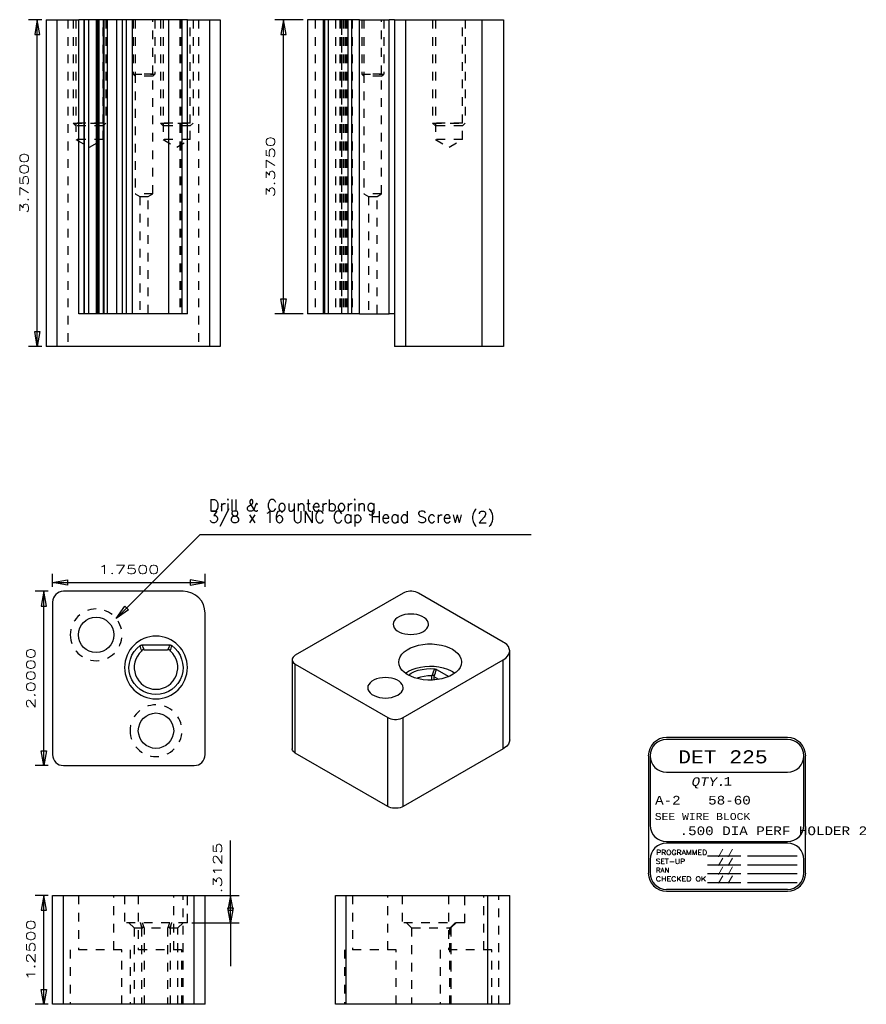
# Model space of a CAD drawing. Header units: inches. Extents: x 3 to 289, y 4 to 291.
# Tile 135 of 256: x 94 to 104, y 109 to 120. Entities that reach past the tile are written whole.
import ezdxf
from ezdxf.enums import TextEntityAlignment as Align

# ---------------------------------------------------------------- set-up
doc = ezdxf.new("R2010")
doc.units = ezdxf.units.IN
doc.header["$LTSCALE"] = 0.5
doc.header["$MEASUREMENT"] = 0
doc.linetypes.add('HIDDEN', pattern=[0.225, 0.15, -0.075])
for name, color, linetype in [('DST', 7, 'Continuous'), ('MFB', 7, 'Continuous'), ('PLOTVIEW1', 7, 'Continuous'), ('PUNCH', 7, 'Continuous')]:
    doc.layers.add(name, color=color, linetype=linetype)
doc.styles.add('VERO0-Simplex', font='simplex_.ttf')
doc.styles.add('VERO2-Courier New', font='cour.ttf')
doc.styles.add('VERO3-RomanS', font='romans__.ttf')
doc.styles.add('VERO8-Courier New', font='couri.ttf')

# ---------------------------------------------------------------- blocks, each defined once
blk = doc.blocks.new('ArrowheadClosed')
at = {"color": 0}
for p, q in [((0, 0), (-1, 0.176)), ((-1, 0.176), (-1, -0.176)), ((-1, -0.176), (0, 0))]:
    blk.add_line(p, q, dxfattribs=at)

msp = doc.modelspace()

# ---------------------------------------------------------------- linework, layer by layer
at = {"layer": 'DST', "color": 56, "linetype": 'Continuous'}
for p, q in [((94.482, 113.795), (94.482, 113.945)), ((96.232, 113.795), (96.232, 113.945)), ((94.482, 113.845), (96.232, 113.845)), ((94.432, 113.745), (94.282, 113.745)), ((94.382, 111.745), (94.382, 113.745)), ((94.432, 111.745), (94.282, 111.745)), ((94.432, 110.254), (94.282, 110.254)), ((94.382, 109.004), (94.382, 110.254)), ((94.432, 109.004), (94.282, 109.004))]:
    msp.add_line(p, q, dxfattribs=at)
at = {"layer": 'DST', "color": 9, "linetype": 'Continuous'}
for p, q in [((95.982, 113.745), (94.607, 113.745)), ((98.506, 113.724), (97.268, 113.01)), ((98.522, 113.732), (98.506, 113.724)), ((98.541, 113.739), (98.522, 113.732)), ((98.562, 113.743), (98.541, 113.739)), ((98.583, 113.745), (98.562, 113.743)), ((98.605, 113.745), (98.583, 113.745)), ((98.626, 113.743), (98.605, 113.745)), ((98.647, 113.739), (98.626, 113.743)), ((98.666, 113.732), (98.647, 113.739)), ((98.682, 113.724), (98.666, 113.732)), ((99.655, 113.163), (98.682, 113.724)), ((94.482, 113.62), (94.482, 111.87)), ((96.232, 111.87), (96.232, 113.495)), ((98.559, 113.483), (98.525, 113.477)), ((98.594, 113.484), (98.559, 113.483)), ((98.629, 113.483), (98.594, 113.484)), ((98.663, 113.477), (98.629, 113.483)), ((98.394, 113.387), (98.391, 113.367)), ((98.403, 113.407), (98.394, 113.387)), ((98.418, 113.426), (98.403, 113.407)), ((98.438, 113.442), (98.418, 113.426)), ((98.463, 113.457), (98.438, 113.442)), ((98.492, 113.469), (98.463, 113.457)), ((98.525, 113.477), (98.492, 113.469)), ((98.696, 113.469), (98.663, 113.477)), ((98.725, 113.457), (98.696, 113.469)), ((98.75, 113.442), (98.725, 113.457)), ((98.77, 113.426), (98.75, 113.442)), ((98.785, 113.407), (98.77, 113.426)), ((98.794, 113.387), (98.785, 113.407)), ((98.797, 113.367), (98.794, 113.387)), ((98.391, 113.367), (98.394, 113.347)), ((98.394, 113.347), (98.403, 113.327)), ((98.403, 113.327), (98.418, 113.308)), ((98.418, 113.308), (98.438, 113.292)), ((98.438, 113.292), (98.463, 113.277)), ((98.463, 113.277), (98.492, 113.266)), ((98.492, 113.266), (98.525, 113.257)), ((98.525, 113.257), (98.559, 113.252)), ((98.629, 113.252), (98.663, 113.257)), ((98.663, 113.257), (98.696, 113.266)), ((98.696, 113.266), (98.725, 113.277)), ((98.725, 113.277), (98.738, 113.284)), ((98.738, 113.284), (98.76, 113.3)), ((98.76, 113.3), (98.778, 113.318)), ((98.778, 113.318), (98.79, 113.337)), ((98.79, 113.337), (98.796, 113.357)), ((98.796, 113.357), (98.797, 113.367)), ((98.559, 113.252), (98.594, 113.25)), ((98.594, 113.25), (98.629, 113.252)), ((99.669, 113.154), (99.655, 113.163)), ((99.694, 113.133), (99.669, 113.154)), ((95.488, 113.122), (95.491, 113.124)), ((95.491, 113.124), (95.494, 113.126)), ((95.494, 113.126), (95.497, 113.127)), ((95.497, 113.127), (95.499, 113.128)), ((95.499, 113.128), (95.501, 113.128)), ((95.501, 113.128), (95.504, 113.129)), ((95.504, 113.129), (95.507, 113.13)), ((95.506, 113.063), (95.505, 113.062)), ((95.507, 113.066), (95.506, 113.064)), ((95.506, 113.064), (95.506, 113.063)), ((95.507, 113.13), (95.511, 113.13)), ((95.508, 113.067), (95.507, 113.066)), ((95.509, 113.068), (95.508, 113.067)), ((95.51, 113.069), (95.509, 113.068)), ((95.511, 113.07), (95.51, 113.069)), ((95.511, 113.13), (95.514, 113.13)), ((95.512, 113.071), (95.511, 113.07)), ((95.513, 113.072), (95.512, 113.071)), ((95.514, 113.073), (95.513, 113.072)), ((95.514, 113.13), (95.824, 113.13)), ((95.516, 113.073), (95.514, 113.073)), ((95.517, 113.074), (95.516, 113.073)), ((95.519, 113.074), (95.517, 113.074)), ((95.52, 113.075), (95.519, 113.074)), ((95.522, 113.075), (95.52, 113.075)), ((95.523, 113.075), (95.522, 113.075)), ((95.524, 113.075), (95.523, 113.075)), ((95.525, 113.075), (95.524, 113.075)), ((95.527, 113.075), (95.525, 113.075)), ((95.528, 113.075), (95.527, 113.075)), ((95.529, 113.074), (95.528, 113.075)), ((95.531, 113.074), (95.529, 113.074)), ((95.532, 113.073), (95.531, 113.074)), ((95.534, 113.073), (95.532, 113.073)), ((95.801, 113.07), (95.537, 113.07)), ((95.806, 113.073), (95.804, 113.073)), ((95.807, 113.074), (95.806, 113.073)), ((95.808, 113.074), (95.807, 113.074)), ((95.81, 113.075), (95.808, 113.074)), ((95.811, 113.075), (95.81, 113.075)), ((95.813, 113.075), (95.811, 113.075)), ((95.814, 113.075), (95.813, 113.075)), ((95.816, 113.075), (95.814, 113.075)), ((95.817, 113.075), (95.816, 113.075)), ((95.819, 113.075), (95.817, 113.075)), ((95.82, 113.074), (95.819, 113.075)), ((95.821, 113.074), (95.82, 113.074)), ((95.823, 113.073), (95.821, 113.074)), ((95.824, 113.072), (95.823, 113.073)), ((95.824, 113.13), (95.828, 113.13)), ((95.826, 113.071), (95.824, 113.072)), ((95.827, 113.071), (95.826, 113.071)), ((95.828, 113.07), (95.827, 113.071)), ((95.828, 113.13), (95.832, 113.13)), ((95.829, 113.069), (95.828, 113.07)), ((95.829, 113.068), (95.829, 113.069)), ((95.83, 113.067), (95.829, 113.068)), ((95.831, 113.066), (95.83, 113.067)), ((95.832, 113.064), (95.831, 113.066)), ((95.832, 113.13), (95.834, 113.129)), ((95.832, 113.063), (95.832, 113.064)), ((95.833, 113.062), (95.832, 113.063)), ((95.834, 113.129), (95.836, 113.128)), ((95.836, 113.128), (95.839, 113.128)), ((95.839, 113.128), (95.842, 113.127)), ((95.842, 113.127), (95.845, 113.125)), ((95.845, 113.125), (95.847, 113.124)), ((95.847, 113.124), (95.85, 113.122)), ((98.49, 113.023), (98.517, 113.05)), ((98.517, 113.05), (98.55, 113.074)), ((98.55, 113.074), (98.59, 113.095)), ((98.59, 113.095), (98.634, 113.113)), ((98.634, 113.113), (98.682, 113.126)), ((98.682, 113.126), (98.733, 113.136)), ((98.733, 113.136), (98.786, 113.141)), ((98.786, 113.141), (98.84, 113.141)), ((98.84, 113.141), (98.893, 113.136)), ((98.893, 113.136), (98.944, 113.127)), ((98.944, 113.127), (98.993, 113.114)), ((98.993, 113.114), (99.037, 113.097)), ((99.037, 113.097), (99.07, 113.08)), ((99.07, 113.08), (99.104, 113.057)), ((99.104, 113.057), (99.133, 113.031)), ((99.133, 113.031), (99.155, 113.002)), ((99.713, 113.11), (99.694, 113.133)), ((99.724, 113.086), (99.713, 113.11)), ((99.719, 113.024), (99.727, 113.048)), ((99.728, 113.061), (99.724, 113.086)), ((99.727, 113.048), (99.728, 113.061)), ((99.728, 112.04), (99.728, 113.061)), ((97.236, 112.978), (97.232, 112.965)), ((97.232, 112.965), (97.232, 112.959)), ((97.232, 112.959), (97.232, 111.938)), ((97.232, 112.959), (97.233, 112.946)), ((97.233, 112.946), (97.239, 112.934)), ((97.243, 112.989), (97.236, 112.978)), ((97.239, 112.934), (97.248, 112.923)), ((97.254, 113), (97.243, 112.989)), ((97.248, 112.923), (97.261, 112.912)), ((97.268, 113.01), (97.254, 113)), ((98.455, 112.933), (98.459, 112.964)), ((98.455, 112.931), (98.455, 112.933)), ((98.46, 112.9), (98.455, 112.931)), ((98.459, 112.964), (98.471, 112.994)), ((98.471, 112.994), (98.49, 113.023)), ((98.506, 112.295), (99.655, 112.959)), ((99.155, 113.002), (99.169, 112.972)), ((99.169, 112.972), (99.175, 112.942)), ((99.175, 112.933), (99.171, 112.902)), ((99.175, 112.942), (99.175, 112.933)), ((99.655, 112.959), (99.683, 112.978)), ((99.683, 112.978), (99.704, 113)), ((99.704, 113), (99.719, 113.024)), ((97.261, 112.912), (97.268, 112.908)), ((97.268, 112.908), (98.329, 112.295)), ((98.472, 112.87), (98.46, 112.9)), ((98.492, 112.841), (98.472, 112.87)), ((98.519, 112.815), (98.492, 112.841)), ((98.553, 112.791), (98.519, 112.815)), ((98.531, 112.806), (98.567, 112.829)), ((98.565, 112.784), (98.597, 112.806)), ((98.567, 112.829), (98.608, 112.848)), ((98.597, 112.806), (98.635, 112.824)), ((98.608, 112.848), (98.654, 112.864)), ((98.635, 112.824), (98.678, 112.839)), ((98.654, 112.864), (98.704, 112.876)), ((98.678, 112.839), (98.724, 112.849)), ((98.704, 112.876), (98.756, 112.883)), ((98.724, 112.849), (98.773, 112.855)), ((98.756, 112.883), (98.809, 112.886)), ((98.773, 112.855), (98.823, 112.857)), ((98.809, 112.886), (98.863, 112.884)), ((98.823, 112.857), (98.865, 112.855)), ((98.863, 112.884), (98.915, 112.878)), ((98.865, 112.855), (98.869, 112.854)), ((98.869, 112.854), (98.872, 112.854)), ((98.872, 112.854), (98.874, 112.853)), ((98.874, 112.853), (98.877, 112.853)), ((98.877, 112.853), (98.879, 112.852)), ((98.879, 112.852), (98.882, 112.851)), ((98.882, 112.851), (98.884, 112.85)), ((98.884, 112.85), (98.887, 112.849)), ((98.887, 112.849), (98.889, 112.848)), ((98.889, 112.848), (99.03, 112.766)), ((98.915, 112.878), (98.966, 112.867)), ((98.966, 112.867), (99.013, 112.852)), ((99.013, 112.852), (99.055, 112.833)), ((99.055, 112.833), (99.07, 112.825)), ((99.07, 112.825), (99.099, 112.806)), ((99.113, 112.817), (99.079, 112.792)), ((99.14, 112.843), (99.113, 112.817)), ((99.159, 112.872), (99.14, 112.843)), ((99.171, 112.902), (99.159, 112.872)), ((98.126, 112.696), (98.111, 112.677)), ((98.147, 112.713), (98.126, 112.696)), ((98.172, 112.727), (98.147, 112.713)), ((98.201, 112.739), (98.172, 112.727)), ((98.233, 112.748), (98.201, 112.739)), ((98.267, 112.753), (98.233, 112.748)), ((98.302, 112.755), (98.267, 112.753)), ((98.338, 112.753), (98.302, 112.755)), ((98.372, 112.748), (98.338, 112.753)), ((98.404, 112.739), (98.372, 112.748)), ((98.433, 112.727), (98.404, 112.739)), ((98.458, 112.713), (98.433, 112.727)), ((98.478, 112.696), (98.458, 112.713)), ((98.493, 112.677), (98.478, 112.696)), ((98.593, 112.77), (98.553, 112.791)), ((98.637, 112.753), (98.593, 112.77)), ((98.686, 112.739), (98.637, 112.753)), ((98.667, 112.746), (98.665, 112.744)), ((98.704, 112.759), (98.667, 112.746)), ((98.737, 112.73), (98.686, 112.739)), ((98.745, 112.768), (98.704, 112.759)), ((98.79, 112.726), (98.737, 112.73)), ((98.788, 112.773), (98.745, 112.768)), ((98.831, 112.773), (98.788, 112.773)), ((98.844, 112.726), (98.79, 112.726)), ((98.831, 112.773), (98.833, 112.775)), ((98.831, 112.773), (98.831, 112.726)), ((98.833, 112.775), (98.834, 112.775)), ((98.836, 112.777), (98.834, 112.776)), ((98.834, 112.775), (98.834, 112.776)), ((98.837, 112.778), (98.836, 112.777)), ((98.838, 112.778), (98.837, 112.778)), ((98.84, 112.779), (98.838, 112.778)), ((98.841, 112.779), (98.84, 112.779)), ((98.843, 112.78), (98.841, 112.779)), ((98.844, 112.78), (98.843, 112.78)), ((98.846, 112.78), (98.844, 112.78)), ((98.897, 112.731), (98.844, 112.726)), ((98.847, 112.78), (98.846, 112.78)), ((98.849, 112.78), (98.847, 112.78)), ((98.85, 112.78), (98.849, 112.78)), ((98.852, 112.78), (98.85, 112.78)), ((98.853, 112.779), (98.852, 112.78)), ((98.854, 112.779), (98.853, 112.779)), ((98.856, 112.778), (98.854, 112.779)), ((98.857, 112.777), (98.856, 112.778)), ((98.858, 112.776), (98.857, 112.777)), ((98.857, 112.777), (98.857, 112.777)), ((98.859, 112.775), (98.858, 112.776)), ((98.86, 112.774), (98.859, 112.775)), ((98.861, 112.773), (98.86, 112.774)), ((98.861, 112.772), (98.861, 112.773)), ((98.862, 112.771), (98.861, 112.772)), ((98.862, 112.769), (98.862, 112.771)), ((98.916, 112.734), (98.863, 112.765)), ((98.863, 112.727), (98.863, 112.765)), ((98.948, 112.74), (98.897, 112.731)), ((98.996, 112.754), (98.948, 112.74)), ((99.04, 112.771), (98.996, 112.754)), ((99.079, 112.792), (99.04, 112.771)), ((98.102, 112.658), (98.099, 112.637)), ((98.099, 112.637), (98.102, 112.617)), ((98.111, 112.677), (98.102, 112.658)), ((98.102, 112.617), (98.111, 112.597)), ((98.111, 112.597), (98.126, 112.579)), ((98.126, 112.579), (98.147, 112.562)), ((98.469, 112.57), (98.486, 112.588)), ((98.486, 112.588), (98.499, 112.607)), ((98.502, 112.658), (98.493, 112.677)), ((98.499, 112.607), (98.505, 112.627)), ((98.505, 112.637), (98.502, 112.658)), ((98.505, 112.627), (98.505, 112.637)), ((98.147, 112.562), (98.172, 112.548)), ((98.172, 112.548), (98.201, 112.536)), ((98.201, 112.536), (98.233, 112.527)), ((98.233, 112.527), (98.267, 112.522)), ((98.267, 112.522), (98.302, 112.52)), ((98.302, 112.52), (98.338, 112.522)), ((98.338, 112.522), (98.372, 112.527)), ((98.372, 112.527), (98.404, 112.536)), ((98.404, 112.536), (98.433, 112.548)), ((98.433, 112.548), (98.446, 112.554)), ((98.446, 112.554), (98.469, 112.57)), ((98.329, 112.295), (98.346, 112.287)), ((98.346, 112.287), (98.364, 112.281)), ((98.364, 112.281), (98.385, 112.277)), ((98.385, 112.277), (98.406, 112.275)), ((98.406, 112.275), (98.428, 112.275)), ((98.428, 112.275), (98.45, 112.277)), ((98.45, 112.277), (98.47, 112.281)), ((98.47, 112.281), (98.489, 112.287)), ((98.489, 112.287), (98.506, 112.295)), ((99.724, 112.015), (99.713, 111.991)), ((99.728, 112.04), (99.724, 112.015)), ((97.232, 111.932), (97.232, 111.938)), ((97.236, 111.92), (97.232, 111.932)), ((97.243, 111.908), (97.236, 111.92)), ((97.254, 111.897), (97.243, 111.908)), ((99.655, 111.938), (98.506, 111.275)), ((99.669, 111.947), (99.655, 111.938)), ((99.694, 111.968), (99.669, 111.947)), ((99.713, 111.991), (99.694, 111.968)), ((97.268, 111.887), (97.254, 111.897)), ((98.329, 111.275), (97.268, 111.887)), ((94.607, 111.745), (96.107, 111.745)), ((98.346, 111.267), (98.329, 111.275)), ((98.364, 111.26), (98.346, 111.267)), ((98.385, 111.256), (98.364, 111.26)), ((98.406, 111.254), (98.385, 111.256)), ((98.428, 111.254), (98.406, 111.254)), ((98.45, 111.256), (98.428, 111.254)), ((98.47, 111.26), (98.45, 111.256)), ((98.489, 111.267), (98.47, 111.26)), ((98.506, 111.275), (98.489, 111.267)), ((94.482, 109.004), (94.482, 110.254)), ((94.482, 110.254), (94.607, 110.254)), ((94.607, 110.254), (96.107, 110.254)), ((96.107, 110.254), (96.232, 110.254)), ((96.232, 109.004), (96.232, 110.254)), ((97.728, 109.004), (97.728, 110.254)), ((97.728, 110.254), (97.853, 110.254)), ((97.853, 110.254), (99.478, 110.254)), ((99.478, 110.254), (99.728, 110.254)), ((99.728, 109.004), (99.728, 110.254)), ((94.607, 109.004), (94.482, 109.004)), ((96.107, 109.004), (94.607, 109.004)), ((96.232, 109.004), (96.107, 109.004)), ((97.853, 109.004), (97.728, 109.004)), ((99.478, 109.004), (97.853, 109.004)), ((99.728, 109.004), (99.478, 109.004))]:
    msp.add_line(p, q, dxfattribs=at)
at = {"layer": 'DST', "color": 4, "linetype": 'Continuous'}
for p, q in [((99.655, 111.938), (99.655, 112.959)), ((97.268, 111.887), (97.268, 112.908)), ((98.329, 111.275), (98.329, 112.295)), ((98.506, 111.275), (98.506, 112.295)), ((94.607, 109.004), (94.607, 110.254)), ((96.107, 109.004), (96.107, 110.254)), ((97.853, 109.004), (97.853, 110.254)), ((99.478, 109.004), (99.478, 110.254))]:
    msp.add_line(p, q, dxfattribs=at)
at = {"layer": 'DST', "color": 254, "linetype": 'HIDDEN'}
for p, q in [((94.778, 110.254), (94.778, 109.629)), ((95.185, 109.629), (95.185, 110.254)), ((95.309, 110.254), (95.309, 109.941)), ((95.466, 110.254), (95.466, 109.629)), ((95.872, 109.629), (95.872, 110.254)), ((95.982, 109.004), (95.982, 110.254)), ((96.029, 109.941), (96.029, 110.254)), ((97.925, 110.254), (97.925, 109.629)), ((98.331, 109.629), (98.331, 110.254)), ((98.493, 110.254), (98.493, 109.941)), ((99.025, 110.254), (99.025, 109.629)), ((99.213, 109.941), (99.213, 110.254)), ((99.431, 109.629), (99.431, 110.254)), ((99.603, 109.004), (99.603, 110.254)), ((96.029, 109.941), (95.309, 109.941)), ((95.359, 109.941), (95.419, 109.881)), ((95.419, 109.881), (95.919, 109.881)), ((95.419, 109.881), (95.419, 109.004)), ((95.504, 109.881), (95.504, 109.004)), ((95.506, 109.884), (95.505, 109.883)), ((95.507, 109.885), (95.506, 109.885)), ((95.506, 109.885), (95.506, 109.884)), ((95.508, 109.886), (95.507, 109.885)), ((95.509, 109.886), (95.508, 109.886)), ((95.51, 109.887), (95.509, 109.886)), ((95.511, 109.887), (95.51, 109.887)), ((95.512, 109.887), (95.511, 109.887)), ((95.513, 109.888), (95.512, 109.887)), ((95.514, 109.888), (95.513, 109.888)), ((95.516, 109.888), (95.514, 109.888)), ((95.517, 109.888), (95.516, 109.888)), ((95.519, 109.888), (95.517, 109.888)), ((95.52, 109.888), (95.519, 109.888)), ((95.522, 109.888), (95.52, 109.888)), ((95.523, 109.887), (95.522, 109.888)), ((95.524, 109.887), (95.523, 109.887)), ((95.525, 109.887), (95.524, 109.887)), ((95.527, 109.887), (95.525, 109.887)), ((95.528, 109.886), (95.527, 109.887)), ((95.529, 109.886), (95.528, 109.886)), ((95.531, 109.885), (95.529, 109.886)), ((95.532, 109.885), (95.531, 109.885)), ((95.534, 109.884), (95.532, 109.885)), ((95.537, 109.004), (95.537, 109.881)), ((95.801, 109.881), (95.801, 109.004)), ((95.806, 109.885), (95.804, 109.884)), ((95.807, 109.885), (95.806, 109.885)), ((95.808, 109.886), (95.807, 109.885)), ((95.81, 109.886), (95.808, 109.886)), ((95.811, 109.887), (95.81, 109.886)), ((95.813, 109.887), (95.811, 109.887)), ((95.814, 109.887), (95.813, 109.887)), ((95.816, 109.887), (95.814, 109.887)), ((95.817, 109.888), (95.816, 109.887)), ((95.819, 109.888), (95.817, 109.888)), ((95.82, 109.888), (95.819, 109.888)), ((95.821, 109.888), (95.82, 109.888)), ((95.823, 109.888), (95.821, 109.888)), ((95.824, 109.888), (95.823, 109.888)), ((95.826, 109.887), (95.824, 109.888)), ((95.827, 109.887), (95.826, 109.887)), ((95.828, 109.887), (95.827, 109.887)), ((95.829, 109.887), (95.828, 109.887)), ((95.829, 109.886), (95.829, 109.887)), ((95.83, 109.886), (95.829, 109.886)), ((95.831, 109.885), (95.83, 109.886)), ((95.832, 109.885), (95.831, 109.885)), ((95.832, 109.884), (95.832, 109.885)), ((95.833, 109.883), (95.832, 109.884)), ((95.834, 109.004), (95.834, 109.881)), ((95.919, 109.881), (95.979, 109.941)), ((95.919, 109.004), (95.919, 109.881)), ((99.213, 109.941), (98.493, 109.941)), ((98.543, 109.941), (98.603, 109.881)), ((98.603, 109.881), (99.041, 109.881)), ((98.603, 109.881), (98.603, 109.004)), ((99.043, 109.882), (99.041, 109.881)), ((99.041, 109.004), (99.041, 109.881)), ((99.044, 109.883), (99.043, 109.883)), ((99.043, 109.883), (99.043, 109.882)), ((99.044, 109.883), (99.046, 109.884)), ((99.046, 109.884), (99.047, 109.885)), ((99.047, 109.885), (99.048, 109.885)), ((99.048, 109.885), (99.05, 109.886)), ((99.05, 109.886), (99.051, 109.886)), ((99.051, 109.886), (99.052, 109.887)), ((99.052, 109.887), (99.053, 109.887)), ((99.053, 109.887), (99.053, 109.887)), ((99.053, 109.887), (99.054, 109.887)), ((99.053, 109.881), (99.055, 109.884)), ((99.053, 109.881), (99.053, 109.004)), ((99.054, 109.887), (99.055, 109.888)), ((99.055, 109.884), (99.113, 109.941)), ((99.055, 109.888), (99.056, 109.888)), ((99.056, 109.885), (99.055, 109.884)), ((99.056, 109.888), (99.056, 109.888)), ((99.056, 109.888), (99.057, 109.888)), ((99.057, 109.885), (99.056, 109.885)), ((99.057, 109.888), (99.057, 109.888)), ((99.057, 109.888), (99.058, 109.888)), ((99.058, 109.887), (99.057, 109.886)), ((99.057, 109.886), (99.057, 109.886)), ((99.057, 109.886), (99.057, 109.885)), ((99.058, 109.888), (99.058, 109.887)), ((99.058, 109.004), (99.058, 109.887)), ((99.058, 109.887), (99.058, 109.887)), ((99.058, 109.887), (99.058, 109.887)), ((99.058, 109.887), (99.058, 109.887)), ((99.058, 109.887), (99.058, 109.887)), ((94.685, 109.629), (94.685, 109.004)), ((95.278, 109.629), (94.685, 109.629)), ((95.278, 109.004), (95.278, 109.629)), ((95.372, 109.629), (95.372, 109.004)), ((95.966, 109.629), (95.372, 109.629)), ((95.966, 109.004), (95.966, 109.629)), ((98.425, 109.629), (97.831, 109.629)), ((97.831, 109.629), (97.831, 109.004)), ((98.425, 109.004), (98.425, 109.629)), ((99.525, 109.629), (98.931, 109.629)), ((98.931, 109.629), (98.931, 109.004)), ((99.525, 109.004), (99.525, 109.629))]:
    msp.add_line(p, q, dxfattribs=at)
at = {"layer": 'DST', "color": 254, "linetype": 'HIDDEN', "extrusion": (0, 0, -1)}
for centre in [(-94.982, 113.245), (-95.669, 112.145)]:
    msp.add_circle(centre, 0.297, dxfattribs=at)
at = {"layer": 'DST', "color": 9, "linetype": 'Continuous'}
for centre in [(94.982, 113.245), (95.669, 112.145)]:
    msp.add_circle(centre, 0.203, dxfattribs=at)
at = {"layer": 'DST', "color": 9, "linetype": 'Continuous', "extrusion": (0, 0, -1)}
msp.add_circle((-95.669, 112.87), 0.36, dxfattribs=at)
at = {"layer": 'DST', "color": 9, "linetype": 'Continuous'}
for centre, radius, start, end in [((94.607, 113.62), 0.125, 90, 180), ((95.982, 113.495), 0.25, 0, 90), ((95.669, 112.87), 0.25, 131.2301, 48.7699), ((95.524, 113.055), 0.02, 161.44, 171.3219), ((95.814, 113.055), 0.02, 118.6558, 131.4096), ((95.814, 113.055), 0.02, 8.6781, 18.56), ((98.843, 112.764), 0.0202, 2.8225, 16.1233), ((94.607, 111.87), 0.125, 180, 270), ((96.107, 111.87), 0.125, 270, 0)]:
    msp.add_arc(centre, radius, start, end, dxfattribs=at)
at = {"layer": 'DST', "color": 9, "linetype": 'Continuous', "extrusion": (0, 0, -1)}
for centre, radius, start, end in [((-95.669, 112.87), 0.31, 125.7187, 54.2813), ((-95.524, 113.055), 0.02, 118.6558, 131.4096)]:
    msp.add_arc(centre, radius, start, end, dxfattribs=at)
at = {"layer": 'DST', "color": 4, "linetype": 'Continuous', "extrusion": (0, 0, -1)}
for centre, radius, start, end in [((-98.138, 113.837), 2.745, 343.5888, 344.8971), ((-96.9, 113.575), 1.456, 339.8146, 342.2057), ((-94.438, 113.575), 1.456, 197.7943, 200.1854), ((-101.901, 111.781), 3.196, 18.0201, 19.5052)]:
    msp.add_arc(centre, radius, start, end, dxfattribs=at)
at = {"layer": 'DST', "color": 4, "linetype": 'Continuous'}
for centre, radius, start, end in [((93.2, 113.837), 2.745, 343.5888, 344.8971), ((106.457, 109.864), 8.16, 158.5011, 159.0956)]:
    msp.add_arc(centre, radius, start, end, dxfattribs=at)
at = {"layer": 'DST', "color": 254, "linetype": 'HIDDEN'}
for centre, radius, start, end in [((97.52, 110.506), 2.109, 195.5332, 197.1754), ((95.814, 109.866), 0.02, 118.6558, 131.4096), ((93.818, 110.506), 2.109, 342.8246, 344.4668), ((92.883, 116.352), 8.933, 313.6082, 314.1449)]:
    msp.add_arc(centre, radius, start, end, dxfattribs=at)
at = {"layer": 'DST', "color": 254, "linetype": 'HIDDEN', "extrusion": (0, 0, -1)}
for centre, radius, start, end in [((-96.9, 110.386), 1.456, 339.8146, 342.2057), ((-95.524, 109.866), 0.02, 118.6558, 131.4096), ((-94.438, 110.386), 1.456, 197.7943, 200.1854)]:
    msp.add_arc(centre, radius, start, end, dxfattribs=at)
at = {"layer": 'MFB', "color": 56, "linetype": 'Continuous'}
for p, q in [((95.212, 113.433), (96.176, 114.397)), ((96.176, 114.397), (99.976, 114.397)), ((96.525, 110.254), (96.525, 110.885)), ((96.079, 110.254), (96.625, 110.254)), ((96.525, 109.941), (96.525, 110.254)), ((96.079, 109.941), (96.625, 109.941)), ((96.525, 109.941), (96.525, 109.441))]:
    msp.add_line(p, q, dxfattribs=at)
at = {"layer": 'PLOTVIEW1', "color": 7, "linetype": 'Continuous'}
for p, q in [((102.916, 112.065), (101.528, 112.065)), ((102.916, 112.044), (101.528, 112.044)), ((101.32, 111.857), (101.32, 110.511)), ((101.341, 111.857), (101.341, 111.06)), ((103.103, 111.06), (103.103, 111.857)), ((103.124, 110.511), (103.124, 111.857)), ((101.528, 111.669), (102.916, 111.669)), ((101.528, 110.872), (102.916, 110.872)), ((102.916, 110.854), (101.528, 110.854)), ((101.341, 110.666), (101.341, 110.511)), ((102, 110.707), (102.381, 110.707)), ((102.456, 110.707), (103.027, 110.707)), ((103.103, 110.511), (103.103, 110.666)), ((102, 110.606), (102.381, 110.606)), ((102.456, 110.606), (103.027, 110.606)), ((102, 110.505), (102.381, 110.505)), ((102.456, 110.505), (103.027, 110.505)), ((101.528, 110.324), (102.916, 110.324)), ((102, 110.403), (102.381, 110.403)), ((102.456, 110.403), (103.027, 110.403)), ((101.528, 110.303), (102.916, 110.303))]:
    msp.add_line(p, q, dxfattribs=at)
for centre, radius, start, end in [((101.528, 111.857), 0.209, 90, 180), ((101.528, 111.857), 0.188, 90, 180), ((101.528, 111.857), 0.188, 90, 270), ((102.916, 111.857), 0.209, 0, 90), ((102.916, 111.857), 0.188, 0, 90), ((102.916, 111.857), 0.188, 270, 90), ((101.528, 111.06), 0.188, 180, 270), ((102.916, 111.06), 0.188, 270, 0), ((101.528, 110.666), 0.188, 90, 180), ((102.916, 110.666), 0.188, 0, 90), ((101.528, 110.511), 0.209, 180, 270), ((101.528, 110.511), 0.188, 180, 270), ((102.916, 110.511), 0.188, 270, 0), ((102.916, 110.511), 0.209, 270, 0)]:
    msp.add_arc(centre, radius, start, end, dxfattribs=at)
at = {"layer": 'PUNCH', "color": 56, "linetype": 'Continuous'}
for p, q in [((94.357, 120.307), (94.207, 120.307)), ((94.307, 116.557), (94.307, 120.307)), ((97.357, 120.307), (97.033, 120.307)), ((97.133, 116.932), (97.133, 120.307)), ((97.357, 116.932), (97.033, 116.932)), ((94.357, 116.557), (94.207, 116.557))]:
    msp.add_line(p, q, dxfattribs=at)
at = {"layer": 'PUNCH', "color": 9, "linetype": 'Continuous'}
for p, q in [((94.407, 120.307), (94.407, 116.557)), ((94.407, 120.307), (94.532, 120.307)), ((94.532, 120.307), (94.782, 120.307)), ((94.844, 120.307), (94.782, 120.307)), ((94.844, 120.307), (94.844, 116.932)), ((94.896, 120.307), (94.844, 120.307)), ((94.844, 116.932), (94.844, 120.307)), ((94.982, 120.307), (94.896, 120.307)), ((94.998, 120.307), (94.982, 120.307)), ((95.012, 120.307), (94.998, 120.307)), ((95.061, 120.307), (95.012, 120.307)), ((95.072, 120.307), (95.061, 120.307)), ((95.108, 120.307), (95.072, 120.307)), ((95.217, 120.307), (95.108, 120.307)), ((95.281, 120.307), (95.217, 120.307)), ((95.325, 120.307), (95.281, 120.307)), ((95.325, 120.307), (95.325, 116.932)), ((95.397, 120.307), (95.325, 120.307)), ((95.814, 120.307), (95.397, 120.307)), ((95.969, 120.307), (95.814, 120.307)), ((95.969, 116.932), (95.969, 120.307)), ((96.032, 120.307), (95.969, 120.307)), ((96.032, 120.307), (96.282, 120.307)), ((96.282, 120.307), (96.407, 120.307)), ((96.407, 120.307), (96.407, 116.557)), ((97.407, 120.307), (97.407, 116.932)), ((97.586, 120.307), (97.407, 120.307)), ((97.602, 120.307), (97.586, 120.307)), ((97.646, 120.307), (97.602, 120.307)), ((97.869, 120.307), (97.646, 120.307)), ((97.914, 120.307), (97.869, 120.307)), ((98.003, 120.307), (97.914, 120.307)), ((98.003, 120.307), (98.344, 120.307)), ((98.407, 120.307), (98.344, 120.307)), ((98.407, 120.307), (98.407, 116.557)), ((98.407, 120.307), (98.532, 120.307)), ((98.532, 120.307), (99.407, 120.307)), ((99.407, 120.307), (99.657, 120.307)), ((99.657, 120.307), (99.657, 116.557)), ((94.844, 116.932), (94.782, 116.932)), ((94.896, 116.932), (94.844, 116.932)), ((94.982, 116.932), (94.896, 116.932)), ((94.998, 116.932), (94.982, 116.932)), ((95.012, 116.932), (94.998, 116.932)), ((95.061, 116.932), (95.012, 116.932)), ((95.072, 116.932), (95.061, 116.932)), ((95.108, 116.932), (95.072, 116.932)), ((95.217, 116.932), (95.108, 116.932)), ((95.281, 116.932), (95.217, 116.932)), ((95.325, 116.932), (95.281, 116.932)), ((95.397, 116.932), (95.325, 116.932)), ((95.814, 116.932), (95.397, 116.932)), ((95.969, 116.932), (95.814, 116.932)), ((96.032, 116.932), (95.969, 116.932)), ((97.586, 116.932), (97.407, 116.932)), ((97.602, 116.932), (97.586, 116.932)), ((97.646, 116.932), (97.602, 116.932)), ((97.869, 116.932), (97.646, 116.932)), ((97.914, 116.932), (97.869, 116.932)), ((98.003, 116.932), (97.914, 116.932)), ((98.003, 116.932), (98.344, 116.932)), ((98.407, 116.932), (98.344, 116.932)), ((94.532, 116.557), (94.407, 116.557)), ((96.282, 116.557), (94.532, 116.557)), ((96.407, 116.557), (96.282, 116.557)), ((98.532, 116.557), (98.407, 116.557)), ((99.407, 116.557), (98.532, 116.557)), ((99.657, 116.557), (99.407, 116.557))]:
    msp.add_line(p, q, dxfattribs=at)
at = {"layer": 'PUNCH', "color": 4, "linetype": 'Continuous'}
for p, q in [((94.532, 120.307), (94.532, 116.557)), ((94.782, 116.932), (94.782, 120.307)), ((94.896, 120.307), (94.896, 116.932)), ((94.982, 120.307), (94.982, 116.932)), ((94.998, 120.307), (94.998, 116.932)), ((95.012, 120.307), (95.012, 116.932)), ((95.061, 120.307), (95.061, 116.932)), ((95.072, 120.307), (95.072, 116.932)), ((95.108, 120.307), (95.108, 116.932)), ((95.217, 120.307), (95.217, 116.932)), ((95.281, 120.307), (95.281, 116.932)), ((95.397, 120.307), (95.397, 116.932)), ((95.814, 120.307), (95.814, 116.932)), ((96.032, 116.932), (96.032, 120.307)), ((96.282, 120.307), (96.282, 116.557)), ((97.586, 120.307), (97.586, 116.932)), ((97.602, 120.307), (97.602, 116.932)), ((97.646, 120.307), (97.646, 116.932)), ((97.869, 120.307), (97.869, 116.932)), ((97.914, 120.307), (97.914, 116.932)), ((98.003, 116.932), (98.003, 120.307)), ((98.344, 116.932), (98.344, 120.307)), ((98.532, 120.307), (98.532, 116.557)), ((99.407, 120.307), (99.407, 116.557))]:
    msp.add_line(p, q, dxfattribs=at)
at = {"layer": 'PUNCH', "color": 254, "linetype": 'HIDDEN'}
for p, q in [((94.657, 120.307), (94.657, 116.557)), ((94.719, 120.307), (94.719, 119.119)), ((94.75, 120.307), (94.75, 119.119)), ((95.063, 119.119), (95.063, 120.307)), ((95.094, 120.307), (95.094, 119.119)), ((95.327, 120.307), (95.327, 116.932)), ((95.33, 116.932), (95.33, 120.307)), ((95.407, 120.307), (95.407, 119.682)), ((95.431, 120.307), (95.431, 119.682)), ((95.632, 119.682), (95.632, 120.307)), ((95.657, 120.307), (95.657, 119.682)), ((95.719, 120.307), (95.719, 119.119)), ((95.75, 120.307), (95.75, 119.119)), ((95.944, 120.307), (95.944, 116.932)), ((95.952, 120.307), (95.952, 116.932)), ((95.953, 120.307), (95.953, 116.932)), ((95.959, 120.307), (95.959, 116.932)), ((96.063, 119.119), (96.063, 120.307)), ((96.094, 120.307), (96.094, 119.119)), ((96.157, 120.307), (96.157, 116.557)), ((97.409, 120.307), (97.409, 116.932)), ((97.496, 120.307), (97.496, 116.932)), ((97.603, 120.307), (97.603, 116.932)), ((97.728, 120.307), (97.728, 116.932)), ((97.778, 120.307), (97.778, 116.932)), ((97.793, 120.307), (97.793, 116.932)), ((97.799, 120.307), (97.799, 116.932)), ((97.803, 116.932), (97.803, 120.307)), ((97.818, 120.307), (97.818, 116.932)), ((97.836, 120.307), (97.836, 116.932)), ((97.845, 120.307), (97.845, 116.932)), ((97.86, 120.307), (97.86, 116.932)), ((97.922, 120.307), (97.922, 116.932)), ((98.032, 120.307), (98.032, 119.682)), ((98.056, 120.307), (98.056, 119.682)), ((98.257, 119.682), (98.257, 120.307)), ((98.282, 120.307), (98.282, 119.682)), ((98.844, 120.307), (98.844, 119.119)), ((98.875, 120.307), (98.875, 119.119)), ((99.188, 119.119), (99.188, 120.307)), ((99.219, 120.307), (99.219, 119.119)), ((95.407, 119.682), (95.657, 119.682)), ((95.431, 119.657), (95.407, 119.682)), ((95.632, 119.682), (95.431, 119.682)), ((95.431, 119.682), (95.431, 118.307)), ((95.632, 119.657), (95.431, 119.657)), ((95.632, 118.307), (95.632, 119.682)), ((95.632, 119.657), (95.657, 119.682)), ((98.032, 119.682), (98.282, 119.682)), ((98.056, 119.657), (98.032, 119.682)), ((98.257, 119.682), (98.056, 119.682)), ((98.056, 119.682), (98.056, 118.307)), ((98.257, 119.657), (98.056, 119.657)), ((98.257, 118.307), (98.257, 119.682)), ((98.257, 119.657), (98.282, 119.682)), ((94.719, 119.119), (95.094, 119.119)), ((94.75, 119.088), (94.719, 119.119)), ((95.063, 119.119), (94.75, 119.119)), ((94.75, 119.119), (94.75, 118.932)), ((95.063, 119.088), (94.75, 119.088)), ((95.063, 118.932), (95.063, 119.119)), ((95.063, 119.088), (95.094, 119.119)), ((95.719, 119.119), (96.094, 119.119)), ((95.75, 119.088), (95.719, 119.119)), ((96.063, 119.119), (95.75, 119.119)), ((95.75, 119.119), (95.75, 118.932)), ((96.063, 119.088), (95.75, 119.088)), ((96.063, 118.932), (96.063, 119.119)), ((96.063, 119.088), (96.094, 119.119)), ((98.844, 119.119), (99.219, 119.119)), ((98.875, 119.088), (98.844, 119.119)), ((99.188, 119.119), (98.875, 119.119)), ((98.875, 119.119), (98.875, 118.932)), ((99.188, 119.088), (98.875, 119.088)), ((99.188, 118.932), (99.188, 119.119)), ((99.188, 119.088), (99.219, 119.119)), ((95.063, 118.932), (94.75, 118.932)), ((94.75, 118.932), (94.907, 118.842)), ((94.907, 118.842), (95.063, 118.932)), ((96.063, 118.932), (95.75, 118.932)), ((95.75, 118.932), (95.907, 118.842)), ((95.907, 118.842), (96.063, 118.932)), ((99.188, 118.932), (98.875, 118.932)), ((98.875, 118.932), (99.032, 118.842)), ((99.032, 118.842), (99.188, 118.932)), ((95.632, 118.307), (95.431, 118.307)), ((95.431, 118.307), (95.483, 118.277)), ((95.483, 118.277), (95.581, 118.277)), ((95.483, 118.277), (95.483, 116.932)), ((95.581, 118.277), (95.632, 118.307)), ((95.581, 116.932), (95.581, 118.277)), ((98.257, 118.307), (98.056, 118.307)), ((98.056, 118.307), (98.108, 118.277)), ((98.108, 118.277), (98.206, 118.277)), ((98.108, 118.277), (98.108, 116.932)), ((98.206, 118.277), (98.257, 118.307)), ((98.206, 116.932), (98.206, 118.277))]:
    msp.add_line(p, q, dxfattribs=at)

# ---------------------------------------------------------------- block references
at = {"layer": 'DST', "color": 56, "linetype": 'Continuous', "extrusion": (0, 0, -1), "xscale": 0.170138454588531, "yscale": 0.170138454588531, "zscale": 0.170138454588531}
msp.add_blockref('ArrowheadClosed', (-94.482, 113.845), dxfattribs=at)
at = {"layer": 'DST', "color": 56, "linetype": 'Continuous', "xscale": 0.170138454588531, "yscale": 0.170138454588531, "zscale": 0.170138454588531}
msp.add_blockref('ArrowheadClosed', (96.232, 113.845), dxfattribs=at)
at = {"layer": 'DST', "color": 56, "linetype": 'Continuous', "xscale": 0.170138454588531, "yscale": 0.170138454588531, "zscale": 0.170138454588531, "rotation": 90}
for p in [(94.382, 113.745), (94.382, 110.254)]:
    msp.add_blockref('ArrowheadClosed', p, dxfattribs=at)
at = {"layer": 'DST', "color": 56, "linetype": 'Continuous', "extrusion": (0, 0, -1), "xscale": 0.170138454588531, "yscale": 0.170138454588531, "zscale": 0.170138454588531, "rotation": 270}
for p in [(-94.382, 111.745), (-94.382, 109.004)]:
    msp.add_blockref('ArrowheadClosed', p, dxfattribs=at)
at = {"layer": 'MFB', "color": 56, "linetype": 'Continuous', "extrusion": (0, 0, -1), "xscale": 0.170138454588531, "yscale": 0.170138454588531, "zscale": 0.170138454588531}
for p, rotation in [((-95.212, 113.433), 315), ((-96.525, 109.941), 270)]:
    msp.add_blockref('ArrowheadClosed', p, dxfattribs=dict(at, rotation=rotation))
at = {"layer": 'MFB', "color": 56, "linetype": 'Continuous', "xscale": 0.170138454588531, "yscale": 0.170138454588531, "zscale": 0.170138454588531, "rotation": 90}
msp.add_blockref('ArrowheadClosed', (96.525, 110.254), dxfattribs=at)
at = {"layer": 'PUNCH', "color": 56, "linetype": 'Continuous', "xscale": 0.170138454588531, "yscale": 0.170138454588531, "zscale": 0.170138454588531, "rotation": 90}
for p in [(94.307, 120.307), (97.133, 120.307)]:
    msp.add_blockref('ArrowheadClosed', p, dxfattribs=at)
at = {"layer": 'PUNCH', "color": 56, "linetype": 'Continuous', "extrusion": (0, 0, -1), "xscale": 0.170138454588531, "yscale": 0.170138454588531, "zscale": 0.170138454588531, "rotation": 270}
for p in [(-97.133, 116.932), (-94.307, 116.557)]:
    msp.add_blockref('ArrowheadClosed', p, dxfattribs=at)

# ---------------------------------------------------------------- texts
at = {"layer": 'DST', "color": 230, "linetype": 'Continuous', "style": 'VERO0-Simplex', "width": 1.410379}
msp.add_text('1.7500', height=0.1, dxfattribs=at).set_placement((95.007, 113.945), (95.707, 113.945), align=Align.FIT)
at = {"layer": 'DST', "color": 230, "linetype": 'Continuous', "style": 'VERO0-Simplex'}
for s, width, p, p2 in [('2.0000', 1.358929, (94.282, 112.395), (94.282, 113.095)), ('1.2500', 1.410379, (94.282, 109.279), (94.282, 109.979))]:
    msp.add_text(s, height=0.1, rotation=90, dxfattribs=dict(at, width=width)).set_placement(p, p2, align=Align.FIT)
at = {"layer": 'MFB', "color": 7, "linetype": 'Continuous', "style": 'VERO0-Simplex', "width": 1.440535}
msp.add_text('.3125', height=0.1, rotation=90, dxfattribs=at).set_placement((96.425, 110.28), (96.425, 110.86), align=Align.FIT)
at = {"layer": 'MFB', "color": 7, "linetype": 'Continuous', "insert": (96.276, 114.797), "char_height": 0.13375, "attachment_point": 1, "line_spacing_factor": 0.5875, "style": 'VERO0-Simplex'}
msp.add_mtext('Drill & Counterboring\\P3/8 x 16 UNC Cap Head Screw (2)', dxfattribs=at)
at = {"layer": 'PLOTVIEW1', "color": 7, "linetype": 'Continuous'}
for s, height, style, width, p, p2 in [('DET 225', 0.15, 'VERO2-Courier New', 0.931388, (101.662, 111.77), (102.689, 111.77)), ('QTY.', 0.1, 'VERO8-Courier New', 0.931388, (101.816, 111.51), (102.207, 111.51)), ('1', 0.1, 'VERO2-Courier New', 0.931388, (102.183, 111.515), (102.281, 111.515)), ('A-2', 0.1, 'VERO2-Courier New', 0.931388, (101.397, 111.297), (101.69, 111.297)), ('58-60', 0.1, 'VERO2-Courier New', 0.931388, (102.006, 111.297), (102.495, 111.297)), ('SEE WIRE BLOCK', 0.08, 'VERO2-Courier New', 0.931388, (101.393, 111.12), (102.489, 111.12)), ('.500 DIA PERF HOLDER 2', 0.1, 'VERO2-Courier New', 0.931388, (101.678, 110.946), (103.83, 110.946)), ('PROGRAMMED', 0.0575, 'VERO3-RomanS', 1.000726, (101.408, 110.718), (101.994, 110.718)), ('/ /', 0.0563, 'VERO3-RomanS', 0.999632, (102.117, 110.717), (102.293, 110.717)), ('SET-UP', 0.0565, 'VERO3-RomanS', 1.000387, (101.405, 110.617), (101.742, 110.617)), ('/ /', 0.0563, 'VERO3-RomanS', 0.999632, (102.117, 110.615), (102.293, 110.615)), ('RAN', 0.0516, 'VERO3-RomanS', 1.00058, (101.408, 110.518), (101.56, 110.518)), ('/ /', 0.0563, 'VERO3-RomanS', 0.999632, (102.117, 110.514), (102.293, 110.514)), ('CHECKED OK', 0.0548, 'VERO3-RomanS', 1.000182, (101.405, 110.416), (101.983, 110.416)), ('/ /', 0.0563, 'VERO3-RomanS', 0.999632, (102.117, 110.413), (102.293, 110.413))]:
    msp.add_text(s, height=height, dxfattribs=dict(at, style=style, width=width)).set_placement(p, p2, align=Align.FIT)
at = {"layer": 'PUNCH', "color": 7, "linetype": 'Continuous', "style": 'VERO0-Simplex', "width": 1.358929}
msp.add_text('3.3750', height=0.1, rotation=90, dxfattribs=at).set_placement((97.033, 118.269), (97.033, 118.969), align=Align.FIT)
at = {"layer": 'PUNCH', "color": 230, "linetype": 'Continuous', "style": 'VERO0-Simplex', "width": 1.358929}
msp.add_text('3.7500', height=0.1, rotation=90, dxfattribs=at).set_placement((94.207, 118.082), (94.207, 118.782), align=Align.FIT)

doc.saveas('drawing.dxf')
